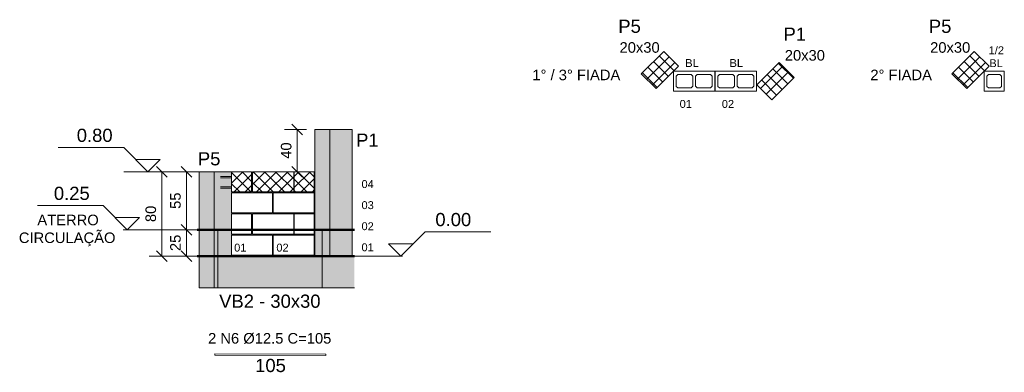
# Model space of a CAD drawing. Header units: centimetres. Extents: x -130 to 7200, y -149 to 786.
# Tile 8 of 10: x 3847 to 4780, y -110 to 224. Entities that reach past the tile are written whole.
import ezdxf

# ---------------------------------------------------------------- set-up
doc = ezdxf.new("R2010")
doc.units = ezdxf.units.CM
for name, color, linetype, lineweight in [('A-ANNO-DIMS', 7, 'Continuous', 9), ('A-ANNO-DIMS-50', 7, 'Continuous', 9), ('A-FLOR', 7, 'Continuous', 18), ('A-GENM', 7, 'Continuous', 18), ('G-ANNO-DIMS', 7, 'Continuous', 9), ('G-ANNO-TEXT', 7, 'Continuous', 9), ('S-BEAM', 7, 'Continuous', 18), ('S-BEAM-IDEN', 7, 'Continuous', 9), ('S-COLS', 7, 'Continuous', 18), ('S-COLS-IDEN', 7, 'Continuous', 9), ('S-RBAR', 7, 'Continuous', 18), ('S-RBAR-IDEN', 7, 'Continuous', 9), ('S-RBAR-SYMB', 7, 'Continuous', 9)]:
    doc.layers.add(name, color=color, linetype=linetype, lineweight=lineweight)
doc.styles.add('Arial', font='arial.ttf', dxfattribs={"height": 12.5})
doc.styles.add('Arial_1', font='arial.ttf', dxfattribs={"height": 10})
doc.styles.add('Arial_B', font='arial.ttf', dxfattribs={"height": 10})
doc.styles.add('Arial_B_1', font='arial.ttf', dxfattribs={"height": 7.5})
doc.dimstyles.new('0-Dss_Azul-2_0mm__Det__', dxfattribs={"dimscale": 30.48, "dimtxt": 10.202594, "dimasz": 0.328084, "dimexe": 0.393701, "dimexo": 0.262467, "dimgap": 0.082021, "dimtad": 1, "dimrnd": 0.01, "dimdsep": 46, "dimtxsty": 'Arial_1', "dimblk1": 'OBLIQUE', "dimblk2": 'OBLIQUE', "dimsah": 1, "dimcen": 0.09, "dimazin": 0, "dimtfac": 1, "dimtdec": 4, "dimtix": 1, "dimtmove": 0, "dimatfit": 3, "dimfxl": 1, "dimtvp": 1, "dimtolj": 1, "dimtzin": 0, "dimarcsym": 2})
pattern_1 = [(45, (-51.979, 0), (-5.3033, 5.3033), []), (135, (-51.979, 0), (-5.3033, -5.3033), [])]
pattern_2 = [(45, (4495.435, 9.594), (-5.3033, 5.3033), []), (135, (4495.435, 9.594), (-5.3033, -5.3033), [])]

# ---------------------------------------------------------------- blocks, each defined once
blk = doc.blocks.new('Bloco de Concreto - Inteiro - Família 20 x 40 - Classe A-563312-PAREDE 02')
at = {"layer": 'A-GENM', "color": 250, "true_color": 0x272727}
for p, q in [((129.13, 20), (129.13, 20)), ((129.13, 20), (168.13, 20)), ((129.13, 1), (129.13, 20)), ((129.13, 1), (129.13, 20)), ((168.13, 1), (168.13, 20)), ((168.13, 1), (129.13, 1)), ((129.13, 1), (129.13, 1))]:
    blk.add_line(p, q, dxfattribs=at)
blk = doc.blocks.new('Bloco de Concreto - Inteiro - Família 20 x 40 - Classe A-V46-PAREDE 02')
at = {"layer": 'A-GENM', "color": 250, "true_color": 0x272727}
for p, q in [((89.63, 20), (89.63, 20)), ((89.63, 20), (128.63, 20)), ((89.63, 1), (89.63, 20)), ((128.63, 1), (128.63, 20)), ((128.63, 1), (89.63, 1)), ((89.63, 1), (89.63, 1))]:
    blk.add_line(p, q, dxfattribs=at)
blk = doc.blocks.new('Bloco de Concreto - Meio - Família 20 x 40 - Classe A-561403-PAREDE 02')
at = {"layer": 'A-GENM'}
for p, q in [((149.13, 40), (168.13, 40)), ((149.13, 40), (149.13, 40)), ((149.13, 40), (149.13, 25)), ((149.13, 25), (149.13, 40)), ((168.13, 25), (168.13, 40))]:
    blk.add_line(p, q, dxfattribs=at)
at = {"layer": 'A-GENM', "color": 250, "true_color": 0x272727}
for p, q in [((149.13, 25), (149.13, 21)), ((149.13, 21), (149.13, 25)), ((149.13, 21), (149.13, 21)), ((168.13, 21), (149.13, 21)), ((168.13, 21), (168.13, 25))]:
    blk.add_line(p, q, dxfattribs=at)
blk = doc.blocks.new('Bloco de Concreto - Meio - Família 20 x 40 - Classe A-V47-PAREDE 02')
at = {"layer": 'A-GENM'}
for p, q in [((89.63, 40), (108.63, 40)), ((89.63, 40), (89.63, 40)), ((89.63, 40), (89.63, 25)), ((108.63, 25), (108.63, 40))]:
    blk.add_line(p, q, dxfattribs=at)
at = {"layer": 'A-GENM', "color": 250, "true_color": 0x272727}
for p, q in [((89.63, 25), (89.63, 21)), ((89.63, 21), (89.63, 21)), ((108.63, 21), (89.63, 21)), ((108.63, 21), (108.63, 25))]:
    blk.add_line(p, q, dxfattribs=at)
blk = doc.blocks.new('Bloco de Concreto - Inteiro - Família 20 x 40 - Classe A-V48-PAREDE 02')
at = {"layer": 'A-GENM'}
for p, q in [((109.63, 40), (148.63, 40)), ((109.63, 40), (109.63, 40)), ((109.63, 40), (109.63, 25)), ((109.63, 25), (109.63, 40)), ((148.63, 25), (148.63, 40))]:
    blk.add_line(p, q, dxfattribs=at)
at = {"layer": 'A-GENM', "color": 250, "true_color": 0x272727}
for p, q in [((109.63, 25), (109.63, 21)), ((109.63, 21), (109.63, 25)), ((109.63, 21), (109.63, 21)), ((148.63, 21), (109.63, 21)), ((148.63, 21), (148.63, 25))]:
    blk.add_line(p, q, dxfattribs=at)
blk = doc.blocks.new('Bloco de Concreto - Inteiro - Família 20 x 40 - Classe A-V49-PAREDE 02')
at = {"layer": 'A-GENM'}
for p, q in [((129.13, 60), (129.13, 60)), ((129.13, 60), (168.13, 60)), ((129.13, 41), (129.13, 60)), ((129.13, 41), (129.13, 60)), ((168.13, 41), (168.13, 60)), ((168.13, 41), (129.13, 41)), ((129.13, 41), (129.13, 41))]:
    blk.add_line(p, q, dxfattribs=at)
blk = doc.blocks.new('Bloco de Concreto - Inteiro - Família 20 x 40 - Classe A-V50-PAREDE 02')
at = {"layer": 'A-GENM'}
for p, q in [((89.63, 60), (89.63, 60)), ((89.63, 60), (128.63, 60)), ((89.63, 41), (89.63, 60)), ((128.63, 41), (128.63, 60)), ((128.63, 41), (89.63, 41)), ((89.63, 41), (89.63, 41))]:
    blk.add_line(p, q, dxfattribs=at)
blk = doc.blocks.new('Bloco de Concreto - Meia Canaleta - Família 20 x 40 - Classe A-562384-PAREDE 02')
at = {"layer": 'A-GENM'}
h = blk.add_hatch(dxfattribs=at)
h.set_pattern_fill('FP_6', color=256, style=0, pattern_type=2)
h.set_pattern_definition([(89.974, (149.159, 0), (-0.00240357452, 5.3030016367), []), (90.026, (149.159, 0), (-0.00240357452, -5.3030016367), [])])
h.paths.add_polyline_path([(149.13, 75.62), (149.13, 75.62), (149.13, 80)])
h = blk.add_hatch(dxfattribs=at)
h.set_pattern_fill('FP_7', color=256, style=0, pattern_type=2)
h.set_pattern_definition(pattern_1)
h.paths.add_polyline_path([(168.13, 61), (168.13, 80), (149.13, 80), (149.13, 61)])
for p, q in [((149.13, 61), (149.13, 80)), ((149.13, 80), (149.13, 80)), ((149.13, 75.62), (149.13, 80)), ((149.13, 80), (149.13, 80)), ((168.13, 80), (149.13, 80)), ((168.13, 80), (168.13, 61)), ((149.13, 65.62), (149.13, 74.37)), ((149.13, 64.2), (149.13, 64.2)), ((149.13, 64.2), (149.13, 61)), ((149.13, 61), (149.13, 61)), ((149.13, 61), (168.13, 61))]:
    blk.add_line(p, q, dxfattribs=at)
for centre, major_axis, start_param, end_param in [((149.13, 65.6), (0, 1.4), 3.141593, 3.665191), ((149.13, 65.61), (0, 1.41), 2.644909, 3.141593), ((168.13, 65.6), (0, 1.4), 3.665191, 3.926991)]:
    blk.add_ellipse(centre, major_axis=major_axis, ratio=0.000453, start_param=start_param, end_param=end_param, dxfattribs=at)
blk = doc.blocks.new('Bloco de Concreto - Meia Canaleta - Família 20 x 40 - Classe A-V51-PAREDE 02')
at = {"layer": 'A-GENM'}
h = blk.add_hatch(dxfattribs=at)
h.set_pattern_fill('FP_7', color=256, style=0, pattern_type=2)
h.set_pattern_definition(pattern_1)
h.paths.add_polyline_path([(108.63, 61), (108.63, 80), (89.63, 80), (89.64, 61), (94.3, 61)])
h = blk.add_hatch(dxfattribs=at)
h.set_pattern_fill('FP_8', color=256, style=0, pattern_type=2)
h.set_pattern_definition([(89.974, (89.659, 0), (-0.00240357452, 5.3030016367), []), (90.026, (89.659, 0), (-0.00240357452, -5.3030016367), [])])
h.paths.add_polyline_path([(89.63, 61), (89.63, 61), (89.63, 61.04)])
h.paths.add_polyline_path([(89.63, 75.62), (89.63, 75.62), (89.63, 75.62)])
for p, q in [((89.63, 61), (89.63, 80)), ((89.63, 80), (89.63, 80)), ((89.63, 75.62), (89.63, 80)), ((89.63, 80), (89.63, 80)), ((108.63, 80), (89.63, 80)), ((108.63, 80), (108.63, 61)), ((89.63, 65.62), (89.63, 74.37)), ((89.63, 64.2), (89.63, 64.2)), ((89.63, 61), (89.63, 61)), ((89.63, 61), (108.63, 61))]:
    blk.add_line(p, q, dxfattribs=at)
for centre, major_axis, start_param, end_param in [((89.63, 65.6), (0, 1.4), 3.141593, 3.665191), ((89.63, 65.61), (0, 1.41), 2.644909, 3.141593), ((108.63, 65.6), (0, 1.4), 3.665191, 3.926991)]:
    blk.add_ellipse(centre, major_axis=major_axis, ratio=0.000453, start_param=start_param, end_param=end_param, dxfattribs=at)
blk = doc.blocks.new('Bloco de Concreto - Canaleta Inteira - Família 20 x 40 - Classe A-564278-PAREDE 02')
at = {"layer": 'A-GENM'}
h = blk.add_hatch(dxfattribs=at)
h.set_pattern_fill('FP_7', color=256, style=0, pattern_type=2)
h.set_pattern_definition(pattern_1)
h.paths.add_polyline_path([(148.63, 61), (148.63, 80), (109.63, 80), (109.63, 61), (131.57, 61)])
h = blk.add_hatch(dxfattribs=at)
h.set_pattern_fill('FP_9', color=256, style=0, pattern_type=2)
h.set_pattern_definition([(89.974, (109.659, 0), (-0.00240357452, 5.3030016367), []), (90.026, (109.659, 0), (-0.00240357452, -5.3030016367), [])])
h.paths.add_polyline_path([(109.63, 61), (109.63, 61), (109.63, 61)])
h.paths.add_polyline_path([(109.63, 75.63), (109.63, 75.63), (109.63, 80)])
h = blk.add_hatch(dxfattribs=at)
h.set_pattern_fill('FP_10', color=256, style=0, pattern_type=2)
h.set_pattern_definition([(45, (-51.985, 0), (-5.3033, 5.3033), []), (135, (-51.985, 0), (-5.3033, -5.3033), [])])
h.paths.add_polyline_path([(109.63, 72), (109.63, 72), (109.63, 74.38)])
for p, q in [((109.63, 80), (148.63, 80)), ((109.63, 80), (109.63, 80)), ((109.63, 80), (109.63, 80)), ((109.63, 80), (109.63, 61)), ((148.63, 61), (148.63, 80)), ((109.63, 72), (109.63, 72)), ((109.63, 65.62), (109.63, 72)), ((109.63, 61), (109.63, 64.37)), ((109.63, 61), (109.63, 61)), ((109.63, 61), (148.63, 61))]:
    blk.add_line(p, q, dxfattribs=at)
blk = doc.blocks.new('Bloco de Concreto - Inteiro - Família 20 x 40 - Classe A-563312-1_ FIADA _ 3_ FIADA - PAREDE 02')
at = {"layer": 'A-GENM'}
for p, q in [((19.5, 9.5), (-19.5, 9.5)), ((-19.5, 9.5), (-19.5, -9.5)), ((19.5, -9.5), (19.5, 9.5)), ((-17, 4.8), (-15.5, 6.3)), ((-17, -4.8), (-17, 4.8)), ((-15.5, 6.3), (-2.75, 6.3)), ((-2.75, 6.3), (-1.25, 4.8)), ((-1.25, 4.8), (-1.25, -4.8)), ((1.25, 4.8), (2.75, 6.3)), ((1.25, -4.8), (1.25, 4.8)), ((2.75, 6.3), (15.5, 6.3)), ((15.5, 6.3), (17, 4.8)), ((17, 4.8), (17, -4.8)), ((-15.5, -6.3), (-17, -4.8)), ((-2.75, -6.3), (-15.5, -6.3)), ((-1.25, -4.8), (-2.75, -6.3)), ((2.75, -6.3), (1.25, -4.8)), ((15.5, -6.3), (2.75, -6.3)), ((17, -4.8), (15.5, -6.3)), ((-19.5, -9.5), (19.5, -9.5))]:
    blk.add_line(p, q, dxfattribs=at)
blk = doc.blocks.new('Bloco de Concreto - Inteiro - Família 20 x 40 - Classe A-V52-1_ FIADA _ 3_ FIADA - PAREDE 02')
at = {"layer": 'A-GENM'}
for p, q in [((-19.5, 9.43), (-19.5, -9.5)), ((19.5, 9.5), (-19.43, 9.5)), ((19.5, -9.5), (19.5, 9.5)), ((-17, 4.8), (-15.5, 6.3)), ((-17, -4.8), (-17, 4.8)), ((-15.5, 6.3), (-2.75, 6.3)), ((-2.75, 6.3), (-1.25, 4.8)), ((-1.25, 4.8), (-1.25, -4.8)), ((1.25, 4.8), (2.75, 6.3)), ((1.25, -4.8), (1.25, 4.8)), ((2.75, 6.3), (15.5, 6.3)), ((15.5, 6.3), (17, 4.8)), ((17, 4.8), (17, -4.8)), ((-15.5, -6.3), (-17, -4.8)), ((-2.75, -6.3), (-15.5, -6.3)), ((-1.25, -4.8), (-2.75, -6.3)), ((2.75, -6.3), (1.25, -4.8)), ((15.5, -6.3), (2.75, -6.3)), ((17, -4.8), (15.5, -6.3)), ((-19.5, -9.5), (19.5, -9.5))]:
    blk.add_line(p, q, dxfattribs=at)
blk = doc.blocks.new('Bloco de Concreto - Meio - Família 20 x 40 - Classe A-V53-2_ FIADA - PAREDE 02')
at = {"layer": 'A-GENM'}
for p, q in [((9.5, 9.5), (-9.5, 9.5)), ((-9.5, 9.5), (-9.5, -9.5)), ((9.5, -9.43), (9.5, 9.5)), ((-7, 4.8), (-5.5, 6.3)), ((-7, -4.8), (-7, 4.8)), ((-5.5, 6.3), (5.5, 6.3)), ((5.5, 6.3), (7, 4.8)), ((7, 4.8), (7, -4.8)), ((-5.5, -6.3), (-7, -4.8)), ((5.5, -6.3), (-5.5, -6.3)), ((7, -4.8), (5.5, -6.3)), ((-9.5, -9.5), (9.43, -9.5))]:
    blk.add_line(p, q, dxfattribs=at)
blk = doc.blocks.new('DIMBLOCK40-PAREDE 02')
at = {"layer": 'A-ANNO-DIMS-50', "color": 5, "lineweight": 35, "true_color": 0x0000ff}
for p, q in [((4005.02, 80), (4000.02, 85)), ((4005.02, 80), (4010.02, 75)), ((4005.02, 25), (4000.02, 30)), ((4005.02, 25), (4010.02, 20))]:
    blk.add_line(p, q, dxfattribs=at)
at = {"layer": 'A-ANNO-DIMS-50', "color": 5, "true_color": 0x0000ff}
for p, q in [((4005.02, 80), (3993.02, 80)), ((4005.02, 80), (4005.02, 25)), ((4005.02, 80), (4007.22, 80)), ((4005.02, 25), (3993.02, 25)), ((4005.02, 25), (4007.22, 25))]:
    blk.add_line(p, q, dxfattribs=at)
at = {"layer": 'A-ANNO-DIMS-50', "color": 0, "insert": (3989.53, 44.81), "char_height": 10, "width": 18.4588, "attachment_point": 1, "rotation": 90, "line_spacing_factor": 0.941778, "style": 'Arial_1'}
blk.add_mtext('55', dxfattribs=at)
blk = doc.blocks.new('_Oblique')
at = {"color": 0, "linetype": 'ByBlock', "lineweight": -2}
blk.add_line((-0.5, -0.5), (0.5, 0.5), dxfattribs=at)
blk = doc.blocks.new('DIMBLOCK41-PAREDE 02')
at = {"layer": 'A-ANNO-DIMS-50', "color": 5, "lineweight": 35, "true_color": 0x0000ff}
for p, q in [((4005.02, 25), (4000.02, 30)), ((4005.02, 25), (4010.02, 20)), ((4005.02, 0), (4000.02, 5)), ((4005.02, 0), (4010.02, -5))]:
    blk.add_line(p, q, dxfattribs=at)
at = {"layer": 'A-ANNO-DIMS-50', "color": 5, "true_color": 0x0000ff}
for p, q in [((4005.02, 25), (3993.02, 25)), ((4005.02, 25), (4005.02, 0)), ((4005.02, 25), (4007.22, 25)), ((4005.02, 0), (3993.02, 0)), ((4005.02, 0), (4026.82, 0))]:
    blk.add_line(p, q, dxfattribs=at)
at = {"layer": 'A-ANNO-DIMS-50', "color": 0, "insert": (3989.53, 4.81), "char_height": 10, "width": 18.4588, "attachment_point": 1, "rotation": 90, "line_spacing_factor": 0.941778, "style": 'Arial_1'}
blk.add_mtext('25', dxfattribs=at)
blk = doc.blocks.new('Elevações de ponto - Elevação de spot 2 - Cabeça do nível-169080-PAREDE 02')
at = {"layer": 'G-ANNO-DIMS'}
for p, q in [((-32.19, 47.93), (-94.44, 47.93)), ((-9.25, 25), (-32.19, 47.93)), ((2.38, 36.63), (-20.89, 36.63)), ((-9.25, 25), (2.38, 36.63))]:
    blk.add_line(p, q, dxfattribs=at)
blk = doc.blocks.new('DIMBLOCK42-PAREDE 02')
at = {"layer": 'A-ANNO-DIMS-50', "color": 5, "lineweight": 35, "true_color": 0x0000ff}
for p, q in [((3981.61, 80), (3976.61, 85)), ((3981.61, 80), (3986.61, 75)), ((3981.61, 0), (3976.61, 5)), ((3981.61, 0), (3986.61, -5))]:
    blk.add_line(p, q, dxfattribs=at)
at = {"layer": 'A-ANNO-DIMS-50', "color": 5, "true_color": 0x0000ff}
for p, q in [((3981.61, 80), (3969.61, 80)), ((3981.61, 80), (3981.61, 0)), ((3981.61, 80), (4007.22, 80)), ((3981.61, 0), (3969.61, 0)), ((3981.61, 0), (4026.82, 0))]:
    blk.add_line(p, q, dxfattribs=at)
at = {"layer": 'A-ANNO-DIMS-50', "color": 0, "insert": (3966.13, 32.31), "char_height": 10, "width": 18.4588, "attachment_point": 1, "rotation": 90, "line_spacing_factor": 0.941778, "style": 'Arial_1'}
blk.add_mtext('80', dxfattribs=at)
blk = doc.blocks.new('DIMBLOCK43-PAREDE 02')
at = {"layer": 'A-ANNO-DIMS-50', "color": 5, "lineweight": 35, "true_color": 0x0000ff}
for p, q in [((4109.97, 120), (4104.97, 125)), ((4109.97, 120), (4114.97, 115)), ((4109.97, 80), (4104.97, 85)), ((4109.97, 80), (4114.97, 75))]:
    blk.add_line(p, q, dxfattribs=at)
at = {"layer": 'A-ANNO-DIMS-50', "color": 5, "true_color": 0x0000ff}
for p, q in [((4109.97, 120), (4097.97, 120)), ((4109.97, 120), (4109.97, 80)), ((4109.97, 120), (4118.74, 120)), ((4109.97, 80), (4109.04, 80)), ((4109.97, 80), (4121.97, 80))]:
    blk.add_line(p, q, dxfattribs=at)
at = {"layer": 'A-ANNO-DIMS-50', "color": 0, "insert": (4094.49, 92.31), "char_height": 10, "width": 18.4588, "attachment_point": 1, "rotation": 90, "line_spacing_factor": 0.941778, "style": 'Arial_1'}
blk.add_mtext('40', dxfattribs=at)

msp = doc.modelspace()

# ---------------------------------------------------------------- hatches: boundary and pattern name
at = {"layer": 'S-BEAM', "true_color": 0xf0f0f0}
for points in [[(4034.823, -30), (4133.766, -30), (4133.766, 0), (4034.823, 0), (4034.823, -24.202)], [(4145.535, -30), (4164.167, -30), (4164.167, 0), (4140.882, 0), (4140.882, -30)], [(4034.819, -30), (4034.823, -30), (4034.819, -24.202)]]:
    msp.add_hatch(color=7, dxfattribs=at).paths.add_polyline_path(points)
at = {"layer": 'S-COLS', "true_color": 0x008000}
h = msp.add_hatch(dxfattribs=at)
h.set_pattern_fill('FP_11', color=96, style=0, pattern_type=2)
h.set_pattern_definition(pattern_2)
h.paths.add_polyline_path([(4450.334, 158.83), (4471.547, 180.043), (4457.405, 194.185), (4436.191, 172.972)])
h = msp.add_hatch(dxfattribs=at)
h.set_pattern_fill('FP_11', color=96, style=0, pattern_type=2)
h.set_pattern_definition([(45, (4789.856, 9.594), (-5.3033, 5.3033), []), (135, (4789.856, 9.594), (-5.3033, -5.3033), [])])
h.paths.add_polyline_path([(4744.754, 158.83), (4765.968, 180.043), (4751.825, 194.185), (4730.612, 172.972)])
h = msp.add_hatch(dxfattribs=at)
h.set_pattern_fill('FP_11', color=96, style=0, pattern_type=2)
h.set_pattern_definition(pattern_2)
h.paths.add_polyline_path([(4559.935, 148.223), (4581.148, 169.436), (4567.006, 183.578), (4545.793, 162.365)])
at = {"layer": 'S-COLS', "true_color": 0xf0f0f0}
h = msp.add_hatch(color=7, dxfattribs=at)
h.paths.add_polyline_path([(4140.882, -30), (4140.877, 0), (4133.766, 0), (4133.766, -30), (4136.219, -30)])
h.paths.add_polyline_path([(4126.903, 25), (4140.882, 25), (4140.882, 120), (4126.74, 120), (4126.74, 25)])
msp.add_hatch(color=7, dxfattribs=at).paths.add_polyline_path([(4140.882, 25), (4162.095, 25), (4162.095, 120), (4140.882, 120), (4140.882, 25.471)])
h = msp.add_hatch(color=7, dxfattribs=at)
h.paths.add_polyline_path([(4017.138, -30), (4031.28, -30), (4031.28, 0), (4017.138, 0), (4017.138, -15)])
h.paths.add_polyline_path([(4017.138, 25), (4031.28, 25), (4031.28, 80), (4017.138, 80), (4017.138, 25.471)])
h = msp.add_hatch(color=7, dxfattribs=at)
h.paths.add_polyline_path([(4031.28, -30), (4034.819, -30), (4034.819, 0), (4031.28, 0), (4031.28, -15)])
h.paths.add_polyline_path([(4043.06, 25), (4047.7, 25), (4047.708, 40), (4052.493, 40), (4052.493, 41), (4047.7, 41), (4047.708, 60), (4052.493, 60), (4052.493, 61), (4047.7, 61.042), (4047.7, 64.375), (4037.255, 64.375), (4037.255, 65.625), (4047.7, 65.625), (4047.7, 74.375), (4037.255, 74.375), (4037.255, 75.625), (4047.7, 75.625), (4047.7, 80), (4031.28, 80), (4031.28, 25), (4033.744, 25)])
at = {"layer": 'S-COLS', "true_color": 0xf2f2f2}
for points in [[(4031.28, 0), (4031.28, 25), (4017.138, 25), (4017.138, 0)], [(4051.701, 0), (4052.493, 0), (4052.493, 1), (4047.7, 1), (4047.708, 20), (4052.493, 20), (4052.493, 21), (4047.7, 21), (4047.7, 25), (4031.28, 25), (4031.28, 0), (4050.202, 0)], [(4126.903, 0), (4140.882, 0), (4140.882, 25), (4126.74, 25), (4126.74, 0)], [(4140.882, 0), (4162.095, 0), (4162.095, 25), (4140.882, 25), (4140.882, 0.635)]]:
    msp.add_hatch(color=7, dxfattribs=at).paths.add_polyline_path(points)

# ---------------------------------------------------------------- linework, layer by layer
at = {"layer": 'A-FLOR', "color": 253, "lineweight": 50, "true_color": 0xaaaaaa}
for p, q in [((4164.167, 25), (4015.112, 25)), ((4015.112, 0), (4164.167, 0))]:
    msp.add_line(p, q, dxfattribs=at)
at = {"layer": 'A-FLOR', "color": 9, "true_color": 0xb7b7b7}
for p, q in [((4034.816, 25), (4034.816, 0)), ((4133.766, 25), (4133.766, 0))]:
    msp.add_line(p, q, dxfattribs=at)
at = {"layer": 'G-ANNO-DIMS', "lineweight": 18}
for p, q in [((3945.692, 80), (3968.484, 80)), ((4017.138, 80), (3945.692, 80)), ((3944.869, 25), (3948.822, 25)), ((4023.691, 25), (3944.869, 25)), ((4154.137, 0), (4209.897, 0)), ((4209.897, 0), (4208.197, 0))]:
    msp.add_line(p, q, dxfattribs=at)
at = {"layer": 'S-BEAM', "color": 250, "true_color": 0x272727}
for p, q in [((4034.819, 0), (4034.823, 0)), ((4034.823, 0), (4133.766, 0)), ((4140.882, 0), (4164.167, 0))]:
    msp.add_line(p, q, dxfattribs=at)
at = {"layer": 'S-BEAM', "color": 251, "true_color": 0x484848}
for p, q in [((4052.493, 0), (4034.823, 0)), ((4103.779, 0), (4052.493, 0)), ((4133.766, 0), (4126.74, 0))]:
    msp.add_line(p, q, dxfattribs=at)
at = {"layer": 'S-BEAM'}
for p, q in [((4034.823, 0), (4034.823, -15)), ((4133.766, -15), (4133.766, 0)), ((4034.823, -15), (4034.823, -30)), ((4133.766, -30), (4133.766, -15)), ((4034.823, -30), (4034.819, -30)), ((4133.766, -30), (4034.823, -30)), ((4140.882, -30), (4164.167, -30))]:
    msp.add_line(p, q, dxfattribs=at)
at = {"layer": 'S-COLS', "color": 96, "true_color": 0x008000}
for p, q in [((4436.191, 172.972), (4457.405, 194.185)), ((4457.405, 194.185), (4471.547, 180.043)), ((4730.612, 172.972), (4751.825, 194.185)), ((4751.825, 194.185), (4765.968, 180.043)), ((4471.547, 180.043), (4450.334, 158.83)), ((4545.793, 162.365), (4567.006, 183.578)), ((4567.006, 183.578), (4581.148, 169.436)), ((4765.968, 180.043), (4744.754, 158.83)), ((4450.334, 158.83), (4436.191, 172.972)), ((4581.148, 169.436), (4559.935, 148.223)), ((4744.754, 158.83), (4730.612, 172.972)), ((4559.935, 148.223), (4545.793, 162.365))]:
    msp.add_line(p, q, dxfattribs=at)
at = {"layer": 'S-COLS'}
for p, q in [((4126.74, 120), (4126.74, 25)), ((4140.882, 120), (4126.74, 120)), ((4140.882, 120), (4140.882, 25)), ((4162.095, 120), (4140.882, 120)), ((4162.095, 25), (4162.095, 120)), ((4017.138, 80), (4017.138, 25)), ((4031.28, 80), (4017.138, 80)), ((4031.28, 80), (4031.28, 25)), ((4047.701, 80), (4031.28, 80)), ((4052.493, 60), (4052.493, 61)), ((4052.493, 40), (4052.493, 41)), ((4017.138, 0), (4017.138, -15)), ((4031.28, 0), (4031.28, -15)), ((4017.138, -15), (4017.138, -30)), ((4031.28, -15), (4031.28, -30)), ((4031.28, -30), (4017.138, -30)), ((4034.819, -30), (4031.28, -30)), ((4140.882, -30), (4133.766, -30))]:
    msp.add_line(p, q, dxfattribs=at)
at = {"layer": 'S-COLS', "color": 250, "true_color": 0x272727}
for p, q in [((4017.138, 25), (4017.138, 0)), ((4031.28, 25), (4031.28, 0)), ((4052.493, 20), (4052.493, 21)), ((4126.74, 25), (4126.74, 0)), ((4140.882, 25), (4140.882, 0)), ((4162.095, 0), (4162.095, 25)), ((4052.493, 0), (4052.493, 1))]:
    msp.add_line(p, q, dxfattribs=at)
at = {"layer": 'S-RBAR'}
for p, q in [((4047.708, 75.625), (4037.255, 75.625)), ((4067.708, 75.625), (4066.708, 75.625)), ((4107.208, 75.625), (4106.708, 75.625)), ((4126.74, 75.625), (4126.208, 75.625)), ((4047.708, 74.375), (4037.255, 74.375)), ((4047.708, 65.625), (4037.255, 65.625)), ((4067.708, 74.375), (4066.708, 74.375)), ((4067.708, 65.625), (4066.708, 65.625)), ((4107.208, 74.375), (4106.708, 74.375)), ((4107.208, 65.625), (4106.708, 65.625)), ((4126.74, 74.375), (4126.208, 74.375)), ((4126.74, 65.625), (4126.208, 65.625)), ((4047.708, 64.375), (4037.255, 64.375)), ((4067.708, 64.375), (4066.708, 64.375)), ((4107.208, 64.375), (4106.708, 64.375)), ((4126.74, 64.375), (4126.208, 64.375))]:
    msp.add_line(p, q, dxfattribs=at)
at = {"layer": 'S-RBAR-SYMB'}
for p, q in [((4032.019, -92.73), (4032.018, -93.98)), ((4137.019, -92.777), (4032.019, -92.73)), ((4137.019, -92.777), (4137.018, -94.027)), ((4137.018, -94.027), (4032.018, -93.98))]:
    msp.add_line(p, q, dxfattribs=at)

# ---------------------------------------------------------------- block references
at = {"layer": 'A-GENM'}
for name, p, rotation in [('Bloco de Concreto - Inteiro - Família 20 x 40 - Classe A-V52-1_ FIADA _ 3_ FIADA - PAREDE 02', (4486.258, 165.818), 0.02596689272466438), ('Bloco de Concreto - Inteiro - Família 20 x 40 - Classe A-563312-1_ FIADA _ 3_ FIADA - PAREDE 02', (4525.758, 165.818), 0.02596689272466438), ('Bloco de Concreto - Meio - Família 20 x 40 - Classe A-V53-2_ FIADA - PAREDE 02', (4770.678, 165.814), 180.0259668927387)]:
    msp.add_blockref(name, p, dxfattribs=dict(at, rotation=rotation))
for name in ['Bloco de Concreto - Meia Canaleta - Família 20 x 40 - Classe A-V51-PAREDE 02', 'Bloco de Concreto - Canaleta Inteira - Família 20 x 40 - Classe A-564278-PAREDE 02', 'Bloco de Concreto - Meia Canaleta - Família 20 x 40 - Classe A-562384-PAREDE 02', 'Bloco de Concreto - Inteiro - Família 20 x 40 - Classe A-V50-PAREDE 02', 'Bloco de Concreto - Inteiro - Família 20 x 40 - Classe A-V49-PAREDE 02', 'Bloco de Concreto - Meio - Família 20 x 40 - Classe A-V47-PAREDE 02', 'Bloco de Concreto - Inteiro - Família 20 x 40 - Classe A-V48-PAREDE 02', 'Bloco de Concreto - Meio - Família 20 x 40 - Classe A-561403-PAREDE 02']:
    msp.add_blockref(name, (3958.074, 0), dxfattribs=at)
at = {"layer": 'A-GENM', "color": 250, "true_color": 0x272727}
for name in ['Bloco de Concreto - Inteiro - Família 20 x 40 - Classe A-V46-PAREDE 02', 'Bloco de Concreto - Inteiro - Família 20 x 40 - Classe A-563312-PAREDE 02']:
    msp.add_blockref(name, (3958.074, 0), dxfattribs=at)
at = {"layer": 'G-ANNO-DIMS'}
for p in [(3977.736, 55), (3958.074, 0)]:
    msp.add_blockref('Elevações de ponto - Elevação de spot 2 - Cabeça do nível-169080-PAREDE 02', p, dxfattribs=at)
at = {"layer": 'G-ANNO-DIMS', "extrusion": (0, 0, -1)}
msp.add_blockref('Elevações de ponto - Elevação de spot 2 - Cabeça do nível-169080-PAREDE 02', (-4198.945, -25), dxfattribs=at)

# ---------------------------------------------------------------- texts
at = {"layer": 'G-ANNO-DIMS', "lineweight": 18, "char_height": 12.5, "width": 40.70802, "attachment_point": 1, "line_spacing_factor": 0.941778, "style": 'Arial'}
for s, insert in [('0.80', (3900.986, 120.841)), ('0.25', (3879.295, 65.809)), ('0.00', (4240.949, 40.96))]:
    msp.add_mtext(s, dxfattribs=dict(at, insert=insert))
at = {"layer": 'G-ANNO-TEXT', "color": 5, "true_color": 0x0000ff, "char_height": 7.5, "attachment_point": 1, "style": 'Arial_B_1'}
for s, insert, width in [('1/2', (4765.454, 198.949), 18.03797), ('BL', (4477.819, 186.861), 16.83544), ('BL', (4519.819, 186.861), 16.83544), ('BL', (4766.116, 186.712), 16.83544)]:
    msp.add_mtext(s, dxfattribs=dict(at, insert=insert, width=width))
at = {"layer": 'G-ANNO-TEXT', "color": 1, "true_color": 0xff0000, "attachment_point": 1}
for s, insert, char_height, width, style in [('1° / 3° FIADA', (4332.909, 176.838), 10, 104.62022, 'Arial_B'), ('2° FIADA', (4653.329, 176.838), 10, 73.75525, 'Arial_B'), ('01', (4472.497, 148.08), 7.5, 14.43037, 'Arial_B_1'), ('02', (4512.497, 148.08), 7.5, 14.43037, 'Arial_B_1'), ('04', (4170.923, 72.127), 7.5, 14.43037, 'Arial_B_1'), ('03', (4170.923, 52.127), 7.5, 14.43037, 'Arial_B_1'), ('ATERRO', (3863.624, 39.326), 10, 72.95356, 'Arial_B'), ('02', (4170.923, 32.127), 7.5, 14.43037, 'Arial_B_1'), ('CIRCULAÇÃO', (3846.095, 22.459), 10, 115.443, 'Arial_B'), ('01', (4050.206, 11.828), 7.5, 14.43037, 'Arial_B_1'), ('02', (4090.206, 11.828), 7.5, 14.43037, 'Arial_B_1'), ('01', (4170.923, 12.127), 7.5, 14.43037, 'Arial_B_1')]:
    msp.add_mtext(s, dxfattribs=dict(at, insert=insert, char_height=char_height, width=width, style=style))
at = {"layer": 'S-BEAM-IDEN', "color": 5, "true_color": 0x0000ff, "insert": (4036.011, -36.44), "char_height": 12.5, "width": 115.84384, "attachment_point": 1, "style": 'Arial'}
msp.add_mtext('VB2 - 30x30', dxfattribs=at)
at = {"layer": 'S-COLS-IDEN', "color": 5, "true_color": 0x0000ff, "char_height": 12.5, "width": 25.654, "attachment_point": 1, "style": 'Arial'}
for s, insert in [('P5', (4414.372, 224.203)), ('P5', (4708.793, 224.203)), ('P1', (4571.01, 216.747)), ('P1', (4165.833, 116.288)), ('P5', (4015.822, 98.596))]:
    msp.add_mtext(s, dxfattribs=dict(at, insert=insert))
at = {"layer": 'S-COLS-IDEN', "char_height": 10, "width": 47.29956, "attachment_point": 1, "style": 'Arial_1'}
for insert in [(4415.553, 202.873), (4709.974, 202.873), (4572.191, 195.417)]:
    msp.add_mtext('20x30', dxfattribs=dict(at, insert=insert))
at = {"layer": 'S-RBAR-IDEN', "insert": (4025.458, -72.889), "char_height": 10, "width": 144.30375, "attachment_point": 1, "style": 'Arial_1'}
msp.add_mtext('2 N6 Ø12.5 C=105', dxfattribs=at)
at = {"layer": 'S-RBAR-SYMB', "color": 1, "true_color": 0xff0000, "insert": (4070.096, -97.39), "char_height": 12.5, "width": 34.61034, "attachment_point": 1, "rotation": 359.974033, "line_spacing_factor": 0.941778, "style": 'Arial'}
msp.add_mtext('105', dxfattribs=at)

# ---------------------------------------------------------------- dimensions: what is measured, and where the dimension line sits
at = {"layer": 'A-ANNO-DIMS', "color": 5, "true_color": 0x0000ff}
for base, p1, p2, override, picture, middle in [((4109.971, 80), (4126.74, 120), (4117.042, 80), {"dimpost": '<>', "dimfxl": 41.158759}, 'DIMBLOCK43-PAREDE 02', (4102.365, 100)), ((3981.614, 0), (4017.138, 80), (4034.819, 0), {"dimpost": '<>', "dimfxl": 81.930623}, 'DIMBLOCK42-PAREDE 02', (3974.008, 40)), ((4005.016, 25), (4017.138, 80), (4014.223, 25), {"dimpost": '<>', "dimfxl": 55.077193}, 'DIMBLOCK40-PAREDE 02', (3997.431, 52.5)), ((4005.016, 0), (4014.223, 25), (4034.819, 0), {"dimpost": '<>', "dimfxl": 32.391443}, 'DIMBLOCK41-PAREDE 02', (3997.411, 12.5))]:
    dim = msp.add_linear_dim(base=base, p1=p1, p2=p2, angle=90, dimstyle='0-Dss_Azul-2_0mm__Det__', override=override, dxfattribs=at)
    dim.commit()
    dim.dimension.update_dxf_attribs({"geometry": picture, "text_midpoint": middle})

doc.saveas('drawing.dxf')
